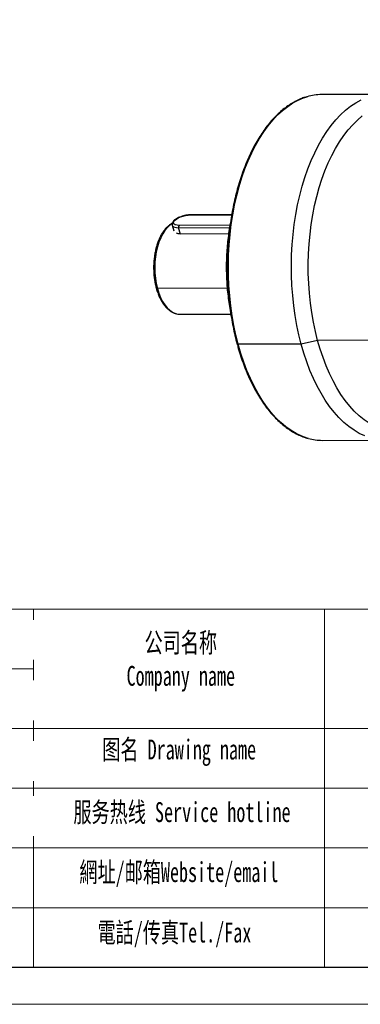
# Model space of a CAD drawing. Header units: millimetres. Extents: x 7057 to 8357, y -524 to 396.
# Tile 10 of 17: x 7935 to 8077, y -524 to -115. Entities that reach past the tile are written whole.
import ezdxf

# ---------------------------------------------------------------- set-up
doc = ezdxf.new("R2010")
doc.units = ezdxf.units.MM
doc.layers.add('SLD-0', color=7, linetype='Continuous', lineweight=18)
doc.layers.add('图框_外框线', color=7, linetype='Continuous', lineweight=18)
doc.styles.add('标准', font='arial.ttf', dxfattribs={"width": 0.667})

msp = doc.modelspace()

# ---------------------------------------------------------------- linework, layer by layer
at = {"linetype": 'Continuous', "lineweight": 25}
for p, q in [((8086.6113, -145.9153), (8060.497, -145.9746)), ((8006.1643, -195.9122), (8023.2266, -195.8734)), ((8023.2382, -195.8008), (8006.3319, -195.8392)), ((7998.5583, -200.177), (7999.1946, -202.5344)), ((8022.501, -200.2216), (8001.4271, -200.2695)), ((8001.2579, -201.2077), (8022.3513, -201.1598)), ((8001.9669, -203.8344), (8001.2579, -201.2077)), ((8021.9407, -203.7891), (8001.9669, -203.8344)), ((8021.3881, -226.3514), (7992.4589, -226.417)), ((8001.8077, -237.108), (8022.8895, -237.0602)), ((8058.8837, -247.9989), (8052.0914, -249.5667)), ((8081.2641, -247.9481), (8058.8837, -247.9989)), ((8052.0914, -249.5667), (8025.9771, -249.626)), ((8060.8228, -289.4742), (8086.937, -289.4149))]:
    msp.add_line(p, q, dxfattribs=at)
at = {"linetype": 'Continuous', "lineweight": 25, "flags": 128}
for points in [[(8025.9771, -249.626), (8025.0105, -245.7627), (8024.1691, -241.8009), (8023.4559, -237.7546), (8022.8734, -233.6379), (8022.4236, -229.4653), (8022.1081, -225.2514), (8021.928, -221.0112), (8021.884, -216.7593), (8021.9761, -212.5109), (8022.2042, -208.2808), (8022.5673, -204.0839), (8023.0642, -199.9348), (8023.6932, -195.8483), (8024.452, -191.8386), (8025.338, -187.9198), (8026.3481, -184.1057), (8027.4787, -180.4097), (8028.7259, -176.8448), (8030.0852, -173.4234), (8031.5519, -170.1577), (8033.1209, -167.059), (8034.7866, -164.1383), (8036.5431, -161.4059), (8038.3844, -158.8712), (8040.3039, -156.5433), (8042.295, -154.4303), (8044.3505, -152.5396), (8046.4633, -150.8779), (8048.626, -149.4509), (8050.831, -148.2638), (8053.0704, -147.3207), (8054.5478, -146.8381)], [(8052.0914, -249.5667), (8051.1248, -245.7034), (8050.2834, -241.7416), (8049.5702, -237.6953), (8048.9876, -233.5786), (8048.5378, -229.406), (8048.2223, -225.1922), (8048.0423, -220.9519), (8047.9982, -216.7001), (8048.0904, -212.4516), (8048.3184, -208.2215), (8048.6816, -204.0246), (8049.1785, -199.8756), (8049.8075, -195.789), (8050.5663, -191.7793), (8051.4523, -187.8605), (8052.4624, -184.0464), (8053.593, -180.3504), (8054.8401, -176.7855), (8056.1995, -173.3642), (8057.6662, -170.0984), (8059.2351, -166.9998), (8060.9008, -164.0791), (8062.6574, -161.3466), (8064.4987, -158.812), (8066.4182, -156.484), (8068.4092, -154.371), (8070.4648, -152.4803), (8072.5776, -150.8186), (8074.7403, -149.3916), (8076.9452, -148.2045)], [(8058.8837, -247.9989), (8057.9478, -244.2525), (8057.1356, -240.4089), (8056.4502, -236.4824), (8055.894, -232.4871), (8055.4691, -228.4378), (8055.1771, -224.349), (8055.019, -220.2359), (8054.9953, -216.1133), (8055.1062, -211.9963), (8055.3513, -207.9), (8055.7297, -203.8393), (8056.2399, -199.8289), (8056.8802, -195.8836), (8057.6482, -192.0178), (8058.541, -188.2455), (8059.5555, -184.5805), (8060.6879, -181.0362), (8061.9342, -177.6255), (8063.2896, -174.3608), (8064.7494, -171.2541), (8066.3081, -168.3168), (8067.9602, -165.5594), (8069.6995, -162.9921), (8071.5197, -160.6243), (8073.4142, -158.4646), (8075.376, -156.5209), (8077.398, -154.8002)], [(8001.4271, -200.2695), (8000.5691, -200.2169), (7999.8729, -200.0578), (7999.3734, -199.8), (7999.0956, -199.4565), (7999.0536, -199.0445), (7999.2493, -198.5847), (7999.673, -198.1002), (8000.3034, -197.6151), (8001.1089, -197.154), (8002.0492, -196.7398), (8003.077, -196.3933), (8004.1409, -196.132), (8005.1875, -195.9689), (8006.1643, -195.9122)], [(7998.523, -199.5483), (7997.6595, -200.147), (7996.5774, -201.1424), (7995.5654, -202.3637), (7994.6373, -203.7946), (7993.8056, -205.4157), (7993.0814, -207.2051), (7992.4747, -209.1385), (7991.9936, -211.1898), (7991.6447, -213.3313), (7991.4326, -215.534), (7991.3602, -217.7682), (7991.4285, -220.0036), (7991.6366, -222.2099), (7991.9816, -224.3574), (7992.4589, -226.417)], [(7998.5637, -200.1958), (7998.7191, -200.486), (7999.0965, -200.794), (7999.6609, -201.0223), (8000.3908, -201.1619), (8001.2579, -201.2077)], [(7991.9521, -226.2214), (7991.9829, -226.2817), (7992.0536, -226.3395), (7992.1595, -226.3823), (7992.2963, -226.4085), (7992.4589, -226.417)], [(7992.4589, -226.417), (7993.062, -228.3609), (7993.7829, -230.1627), (7994.6116, -231.7982), (7995.5371, -233.2451), (7996.5468, -234.4839), (7997.6271, -235.4979), (7998.7633, -236.2734), (7999.9401, -236.7998), (8001.1415, -237.07), (8001.8077, -237.108)], [(8092.0296, -285.9034), (8091.1519, -285.886), (8088.9265, -285.6685), (8086.7118, -285.2029), (8084.516, -284.4907), (8082.3471, -283.5347), (8080.2129, -282.3383), (8078.1212, -280.9058), (8076.0798, -279.2426), (8074.096, -277.3546), (8072.177, -275.2488), (8070.33, -272.9328), (8068.5615, -270.4151), (8066.8781, -267.7049), (8065.2859, -264.8121), (8063.7908, -261.7472), (8062.3981, -258.5213), (8061.113, -255.1464), (8059.9401, -251.6347), (8058.8837, -247.9989)], [(8025.9771, -249.626), (8025.8145, -249.6174), (8025.6776, -249.5912), (8025.5718, -249.5484), (8025.5011, -249.4906), (8025.4709, -249.4328)], [(8055.0364, -288.6845), (8054.5329, -288.539), (8052.2753, -287.7306), (8050.0471, -286.6762), (8047.8562, -285.3797), (8045.7103, -283.8455), (8043.6169, -282.0791), (8041.5834, -280.0867), (8039.6168, -277.8751), (8037.7242, -275.4523), (8035.9122, -272.8268), (8034.187, -270.0077), (8032.5549, -267.0049), (8031.0215, -263.829), (8029.5921, -260.4912), (8028.2719, -257.0032), (8027.0655, -253.3772), (8025.9771, -249.626)], [(8078.3896, -287.6713), (8076.1614, -286.617), (8073.9705, -285.3204), (8071.8246, -283.7863), (8069.7312, -282.0198), (8067.6976, -280.0274), (8065.7311, -277.8159), (8063.8385, -275.3931), (8062.0264, -272.7675), (8060.3013, -269.9484), (8058.6691, -266.9456), (8057.1357, -263.7697), (8055.7064, -260.4319), (8054.3862, -256.9439), (8053.1798, -253.3179), (8052.0914, -249.5667)]]:
    msp.add_lwpolyline(points, dxfattribs=at)
at = {"linetype": 'Continuous', "lineweight": 25}
for centre, radius, start, end in [((8060.5806, -167.4764), 21.502, 90.222681, 106.294208), ((8006.3382, -196.0826), 0.2435, 91.483163, 135.579856), ((8002.2312, -200.8988), 1.0211, 141.951161, 197.609077), ((8060.8046, -268.0123), 21.4619, 254.409328, 270.048555)]:
    msp.add_arc(centre, radius, start, end, dxfattribs=at)
for points, knots in [([(8054.3461, -146.8896), (8053.8335, -147.04), (8052.5996, -147.4021), (8050.6744, -148.2274), (8048.5726, -149.3259), (8046.5087, -150.6446), (8044.488, -152.1697), (8042.5175, -153.8996), (8040.6037, -155.8279), (8038.7529, -157.9487), (8036.9711, -160.2548), (8035.2638, -162.7388), (8033.6365, -165.3924), (8032.0938, -168.2071), (8030.6405, -171.1739), (8029.2808, -174.2835), (8028.0185, -177.5261), (8026.8573, -180.8917), (8025.8006, -184.37), (8024.8513, -187.9503), (8024.0123, -191.6216), (8023.2858, -195.3726), (8022.6741, -199.1919), (8022.1789, -203.0678), (8021.8016, -206.9885), (8021.5434, -210.942), (8021.4049, -214.9162), (8021.3865, -218.8989), (8021.4884, -222.878), (8021.7103, -226.8412), (8022.0513, -230.7766), (8022.5108, -234.672), (8023.0866, -238.5159), (8023.7797, -242.2945), (8024.5659, -245.9461), (8025.1741, -248.2894), (8025.4709, -249.4327)], [0, 0, 0, 0, 0.02085563, 0.05020751, 0.07964034, 0.10915736, 0.13875272, 0.16841462, 0.19812863, 0.22788027, 0.25765666, 0.28744731, 0.31724421, 0.34704052, 0.37683249, 0.40661807, 0.43639619, 0.46616646, 0.49592898, 0.52568415, 0.55543257, 0.58517499, 0.6149122, 0.64464506, 0.67437445, 0.70410123, 0.73382629, 0.76355051, 0.79327476, 0.8229997, 0.85272614, 0.88245499, 0.91218714, 0.9419235, 0.97166499, 1, 1, 1, 1]), ([(8006.3319, -195.8392), (8006.1633, -195.8425), (8005.6719, -195.8521), (8004.7971, -195.948), (8003.7273, -196.1548), (8002.6655, -196.451), (8001.6525, -196.8233), (8000.7245, -197.2603), (7999.9132, -197.7513), (7999.2463, -198.2918), (7998.7818, -198.8464), (7998.5402, -199.4083), (7998.47, -199.8795), (7998.5656, -200.1239), (7998.5959, -200.2012)], [0, 0, 0, 0, 0.04954607, 0.14439462, 0.23846326, 0.33215152, 0.42592014, 0.52011269, 0.61533173, 0.71251534, 0.81308443, 0.89351852, 0.96632265, 1, 1, 1, 1]), ([(7998.5571, -199.4398), (7998.4876, -199.471), (7998.0352, -199.6743), (7997.2462, -200.2516), (7996.2025, -201.1752), (7995.2266, -202.3146), (7994.3252, -203.6327), (7993.512, -205.1187), (7992.7961, -206.7508), (7992.1852, -208.5086), (7991.6848, -210.3712), (7991.2995, -212.3171), (7991.0328, -214.3246), (7990.8868, -216.3713), (7990.8631, -218.4341), (7990.961, -220.4908), (7991.1829, -222.5158), (7991.5053, -224.4428), (7991.8106, -225.6443), (7991.9568, -226.2197)], [0, 0, 0, 0, 0.0109012, 0.07096603, 0.13205735, 0.19398897, 0.25643419, 0.31909683, 0.38175887, 0.44433575, 0.50680901, 0.56918665, 0.63148851, 0.69373912, 0.75596454, 0.81819139, 0.88043981, 0.94273534, 1, 1, 1, 1]), ([(8022.6807, -199.3018), (8022.6227, -199.59), (8022.3437, -200.9773), (8021.9573, -203.5356), (8021.5282, -206.9623), (8021.2263, -210.437), (8021.0413, -213.9387), (8020.9771, -217.4557), (8021.0328, -220.9738), (8021.2091, -224.4789), (8021.5032, -227.9585), (8021.9213, -231.3945), (8022.3556, -234.2651), (8022.6945, -235.9574), (8022.8127, -236.5479)], [0, 0, 0, 0, 0.02428761, 0.11692236, 0.20954158, 0.30214882, 0.39474768, 0.48734173, 0.57993458, 0.67252935, 0.76512894, 0.85773699, 0.95035722, 1, 1, 1, 1]), ([(8001.9669, -203.8344), (8001.6632, -203.8221), (8001.0807, -203.7986), (8000.6194, -203.6335), (8000.3987, -203.5545)], [0, 0, 0, 0, 0.52140533, 1, 1, 1, 1]), ([(7991.9568, -226.2197), (7991.9691, -226.2716), (7992.1319, -226.9578), (7992.5509, -228.1919), (7993.2164, -229.8903), (7993.9963, -231.4447), (7994.8692, -232.8496), (7995.8323, -234.0833), (7996.8754, -235.1295), (7997.9867, -235.9689), (7999.15, -236.5934), (8000.3447, -236.9701), (8001.2573, -237.1306), (8001.7607, -237.0939), (8001.863, -237.0864)], [0, 0, 0, 0, 0.00795111, 0.10523221, 0.20271716, 0.3004373, 0.39839593, 0.49653421, 0.59459312, 0.6921297, 0.78854348, 0.88329671, 0.97629386, 1, 1, 1, 1]), ([(8025.4709, -249.4327), (8025.6432, -250.0573), (8026.1428, -251.8682), (8027.0517, -254.7879), (8028.2292, -258.146), (8029.5086, -261.3793), (8030.8844, -264.4795), (8032.3534, -267.4365), (8033.9111, -270.2413), (8035.5533, -272.885), (8037.2752, -275.3594), (8039.0719, -277.6563), (8040.9382, -279.7682), (8042.8682, -281.6878), (8044.8561, -283.4089), (8046.8955, -284.9246), (8048.979, -286.2323), (8051.1005, -287.3177), (8053.0554, -288.1332), (8054.3118, -288.4873), (8054.8407, -288.6363)], [0, 0, 0, 0, 0.03052276, 0.08849942, 0.14649509, 0.20450791, 0.2625388, 0.32058807, 0.37865507, 0.43673779, 0.49483225, 0.55293096, 0.61102037, 0.66908436, 0.72710162, 0.78504585, 0.84288719, 0.90059555, 0.95814594, 1, 1, 1, 1])]:
    msp.add_open_spline(points, degree=3, knots=knots, dxfattribs=at)
at = {"layer": '图框_外框线'}
for p, q in [((7171.6261, -359.5219), (8341.1594, -359.5219)), ((7941.0065, -359.5219), (7941.0065, -508.0742)), ((8061.7636, -359.5219), (8061.7636, -508.0742)), ((7283.7048, -384.3079), (7941.0065, -384.3079)), ((7171.6261, -409.0939), (8341.1594, -409.0939)), ((7283.7048, -433.8799), (8341.1594, -433.8799)), ((7283.7048, -458.6659), (8341.1594, -458.6659)), ((7283.7048, -483.4519), (8341.1594, -483.4519))]:
    msp.add_line(p, q, dxfattribs=at)
at = {"layer": '图框_外框线', "color": 3}
msp.add_lwpolyline([(7056.8062, -523.5483), (8356.6335, -523.5483), (8356.6335, 395.6153), (7056.8062, 395.6153)], close=True, dxfattribs=at)
at = {"layer": '图框_外框线', "color": 3, "lineweight": 25}
msp.add_lwpolyline([(7134.1769, -508.0742), (8341.1594, -508.0742), (8341.1594, 380.1411), (7134.1769, 380.1411)], close=True, dxfattribs=at)

# ---------------------------------------------------------------- texts
at = {"layer": 'SLD-0', "color": 1, "char_height": 8.262, "width": 105.66011, "attachment_point": 2, "style": '标准'}
for s, insert in [('{\\fSimSun|b1|i0|c134|p2;公司名称\\PCompany name}', (8002.1509, -369.307)), ('{\\fSimSun|b1|i0|c134|p2;图名 Drawing name}', (8001.4732, -413.6629)), ('{\\fSimSun|b1|i0|c134|p2;服务热线 Service hotline}', (8002.6448, -439.6426)), ('{\\fSimSun|b1|i0|c134|p2;網址/邮箱Website/email}', (8001.3584, -464.5347)), ('{\\fSimSun|b1|i0|c134|p2;電話/传真Tel./Fax}', (7999.5073, -489.6209))]:
    msp.add_mtext(s, dxfattribs=dict(at, insert=insert))

# ---------------------------------------------------------------- next in the draw order: texts
at = {"layer": 'SLD-0', "color": 1, "attachment_point": 2, "style": '标准', "bg_fill": 2}
for s, insert, char_height, width in [('{\\T1.1;145 N.m/arcmin}', (7902.0566, -368.1815), 8.25, 105.506646), ('{\\fSimSun|b1|i0|c134|p2;14500 N}', (7901.2205, -393.2456), 8.262, 140.400736), ('{\\fSimSun|b1|i0|c134|p2;7200 N}', (7901.7939, -418.4086), 8.262, 140.400736), ('{\\fSimSun|b0|i0|c134|p2;\\T1.1;刘建勇 }', (7902.8939, -441.2338), 8.262, 140.400736)]:
    msp.add_mtext(s, dxfattribs=dict(at, insert=insert, char_height=char_height, width=width))

doc.saveas('drawing.dxf')
